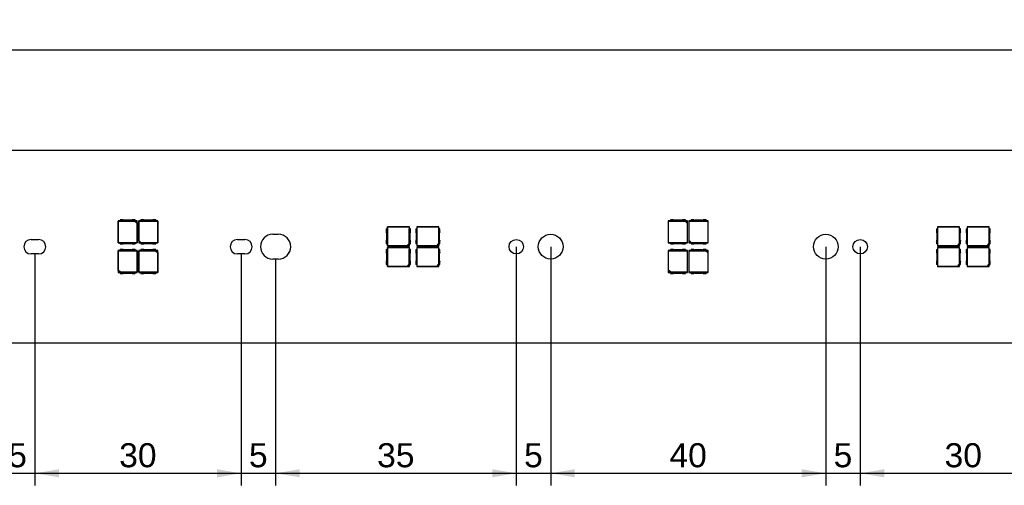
# Model space of a CAD drawing. Header units: millimetres. Extents: x 35 to 1170, y 11 to 451.
# Tile 6 of 19: x 318 to 461, y 294 to 362. Entities that reach past the tile are written whole.
import ezdxf
from ezdxf.enums import TextEntityAlignment as Align

# ---------------------------------------------------------------- set-up
doc = ezdxf.new("R2010")
doc.units = ezdxf.units.MM
doc.layers.add('Default', color=7, linetype='Continuous')
doc.layers.add('LINLED_1120X28MM', color=7, linetype='Continuous')
doc.styles.add('SEACAD_Arial', font='arial.ttf')
doc.dimstyles.new('ISO', dxfattribs={"dimtxt": 3.5, "dimasz": 3.5, "dimexe": 1.75, "dimexo": 0, "dimgap": 0.875, "dimtad": 1, "dimtxsty": 'SEACAD_Arial', "dimblk1": '_SE_FILLED', "dimblk2": '_SE_FILLED', "dimsah": 1, "dimcen": 1.75, "dimadec": 0, "dimazin": 0, "dimtfac": 0.5, "dimtdec": 3, "dimtmove": 0, "dimatfit": 3, "dimfxl": 1, "dimarcsym": 0})

# ---------------------------------------------------------------- blocks, each defined once
blk = doc.blocks.new('SE')
at = {"layer": 'LINLED_1120X28MM', "color": 7, "linetype": 'Continuous'}
for p, q in [((1151.35, 342.55), (38.35, 342.55)), ((332.26, 332.3), (331.95, 332.3)), ((331.95, 332.3), (331.98, 332.27)), ((331.95, 332.3), (331.95, 329.1)), ((331.98, 332.27), (334.4, 332.27)), ((331.98, 329.13), (331.98, 332.27)), ((332.68, 332.45), (332.26, 332.45)), ((332.26, 332.45), (332.26, 332.29)), ((334.44, 332.29), (332.26, 332.29)), ((333.89, 332.4), (332.81, 332.4)), ((334.44, 332.45), (334.02, 332.45)), ((334.4, 332.27), (334.44, 332.28)), ((334.4, 332.27), (334.71, 331.95)), ((334.44, 332.29), (334.44, 332.45)), ((334.75, 332.3), (334.44, 332.3)), ((334.73, 332.28), (334.44, 332.28)), ((334.44, 332.28), (334.73, 332)), ((334.73, 332.28), (334.75, 332.3)), ((334.73, 332), (334.73, 332.28)), ((334.75, 329.1), (334.75, 332.3)), ((334.98, 332.27), (334.95, 332.3)), ((334.95, 332.3), (334.95, 329.1)), ((335.26, 332.3), (334.95, 332.3)), ((334.98, 329.45), (334.98, 332.27)), ((334.98, 332.27), (337.71, 332.27)), ((335.26, 332.29), (335.26, 332.45)), ((335.68, 332.45), (335.26, 332.45)), ((337.44, 332.29), (335.26, 332.29)), ((336.89, 332.4), (335.81, 332.4)), ((337.44, 332.45), (337.02, 332.45)), ((337.44, 332.45), (337.44, 332.29)), ((337.75, 332.3), (337.44, 332.3)), ((337.71, 332.27), (337.75, 332.3)), ((337.71, 332.27), (337.71, 329.13)), ((337.75, 329.1), (337.75, 332.3)), ((412.26, 332.3), (411.95, 332.3)), ((411.95, 332.3), (411.98, 332.27)), ((411.95, 332.3), (411.95, 329.1)), ((411.98, 332.27), (414.4, 332.27)), ((411.98, 329.13), (411.98, 332.27)), ((412.68, 332.45), (412.26, 332.45)), ((412.26, 332.45), (412.26, 332.29)), ((414.44, 332.29), (412.26, 332.29)), ((413.89, 332.4), (412.81, 332.4)), ((414.44, 332.45), (414.02, 332.45)), ((414.4, 332.27), (414.44, 332.28)), ((414.4, 332.27), (414.71, 331.95)), ((414.44, 332.29), (414.44, 332.45)), ((414.75, 332.3), (414.44, 332.3)), ((414.73, 332.28), (414.44, 332.28)), ((414.44, 332.28), (414.73, 332)), ((414.73, 332.28), (414.75, 332.3)), ((414.73, 332), (414.73, 332.28)), ((414.75, 329.1), (414.75, 332.3)), ((414.98, 332.27), (414.95, 332.3)), ((414.95, 332.3), (414.95, 329.1)), ((415.26, 332.3), (414.95, 332.3)), ((414.98, 329.45), (414.98, 332.27)), ((414.98, 332.27), (417.71, 332.27)), ((415.26, 332.29), (415.26, 332.45)), ((415.68, 332.45), (415.26, 332.45)), ((417.44, 332.29), (415.26, 332.29)), ((416.89, 332.4), (415.81, 332.4)), ((417.44, 332.45), (417.02, 332.45)), ((417.44, 332.45), (417.44, 332.29)), ((417.75, 332.3), (417.44, 332.3)), ((417.71, 332.27), (417.75, 332.3)), ((417.71, 332.27), (417.71, 329.13)), ((417.75, 329.1), (417.75, 332.3)), ((334.73, 332), (334.71, 331.95)), ((334.71, 331.95), (334.71, 329.13)), ((370.95, 331.14), (371.11, 331.14)), ((370.95, 331.14), (370.95, 330.72)), ((371.13, 331.42), (371.1, 331.45)), ((371.1, 331.45), (371.1, 331.14)), ((374.3, 331.45), (371.1, 331.45)), ((371.11, 331.14), (371.11, 328.96)), ((371.13, 328.68), (371.13, 331.42)), ((371.13, 331.42), (374.26, 331.42)), ((374.3, 331.45), (374.26, 331.42)), ((374.26, 331.42), (374.26, 329)), ((374.29, 328.96), (374.29, 331.14)), ((374.45, 331.14), (374.29, 331.14)), ((374.3, 331.14), (374.3, 331.45)), ((374.45, 330.72), (374.45, 331.14)), ((375.25, 331.14), (375.41, 331.14)), ((375.25, 331.14), (375.25, 330.72)), ((375.43, 331.42), (375.4, 331.45)), ((375.4, 331.45), (375.4, 331.14)), ((378.6, 331.45), (375.4, 331.45)), ((375.41, 331.14), (375.41, 328.96)), ((375.43, 328.68), (375.43, 331.42)), ((375.43, 331.42), (378.56, 331.42)), ((378.6, 331.45), (378.56, 331.42)), ((378.56, 331.42), (378.56, 329)), ((378.59, 328.96), (378.59, 331.14)), ((378.75, 331.14), (378.59, 331.14)), ((378.6, 331.14), (378.6, 331.45)), ((378.75, 330.72), (378.75, 331.14)), ((414.73, 332), (414.71, 331.95)), ((414.71, 331.95), (414.71, 329.13)), ((450.95, 331.14), (451.11, 331.14)), ((450.95, 331.14), (450.95, 330.72)), ((451.13, 331.42), (451.1, 331.45)), ((451.1, 331.45), (451.1, 331.14)), ((454.3, 331.45), (451.1, 331.45)), ((451.11, 331.14), (451.11, 328.96)), ((451.13, 328.68), (451.13, 331.42)), ((451.13, 331.42), (454.26, 331.42)), ((454.3, 331.45), (454.26, 331.42)), ((454.26, 331.42), (454.26, 329)), ((454.29, 328.96), (454.29, 331.14)), ((454.45, 331.14), (454.29, 331.14)), ((454.3, 331.14), (454.3, 331.45)), ((454.45, 330.72), (454.45, 331.14)), ((455.25, 331.14), (455.41, 331.14)), ((455.25, 331.14), (455.25, 330.72)), ((455.43, 331.42), (455.4, 331.45)), ((455.4, 331.45), (455.4, 331.14)), ((458.6, 331.45), (455.4, 331.45)), ((455.41, 331.14), (455.41, 328.96)), ((455.43, 328.68), (455.43, 331.42)), ((455.43, 331.42), (458.56, 331.42)), ((458.6, 331.45), (458.56, 331.42)), ((458.56, 331.42), (458.56, 329)), ((458.59, 328.96), (458.59, 331.14)), ((458.75, 331.14), (458.59, 331.14)), ((458.6, 331.14), (458.6, 331.45)), ((458.75, 330.72), (458.75, 331.14)), ((319.3, 329.6), (320.4, 329.6)), ((334.97, 329.4), (334.98, 329.45)), ((334.97, 329.4), (334.97, 329.12)), ((335.25, 329.12), (334.97, 329.4)), ((335.3, 329.13), (334.98, 329.45)), ((349.3, 329.6), (350.4, 329.6)), ((354.45, 330.35), (355.25, 330.35)), ((370.95, 329.38), (370.95, 328.96)), ((371, 330.59), (371, 329.51)), ((374.4, 329.51), (374.4, 330.59)), ((374.45, 328.96), (374.45, 329.38)), ((375.25, 329.38), (375.25, 328.96)), ((375.3, 330.59), (375.3, 329.51)), ((378.7, 329.51), (378.7, 330.59)), ((378.75, 328.96), (378.75, 329.38)), ((414.97, 329.4), (414.98, 329.45)), ((414.97, 329.4), (414.97, 329.12)), ((415.25, 329.12), (414.97, 329.4)), ((415.3, 329.13), (414.98, 329.45)), ((450.95, 329.38), (450.95, 328.96)), ((451, 330.59), (451, 329.51)), ((454.4, 329.51), (454.4, 330.59)), ((454.45, 328.96), (454.45, 329.38)), ((455.25, 329.38), (455.25, 328.96)), ((455.3, 330.59), (455.3, 329.51)), ((458.7, 329.51), (458.7, 330.59)), ((458.75, 328.96), (458.75, 329.38)), ((331.98, 329.13), (331.95, 329.1)), ((331.95, 329.1), (332.26, 329.1)), ((331.98, 327.97), (331.95, 328)), ((331.95, 328), (331.95, 324.8)), ((332.26, 328), (331.95, 328)), ((334.71, 329.13), (331.98, 329.13)), ((331.98, 325.15), (331.98, 327.97)), ((331.98, 327.97), (334.71, 327.97)), ((332.26, 329.11), (334.44, 329.11)), ((332.26, 328.95), (332.26, 329.11)), ((332.26, 328.95), (332.68, 328.95)), ((332.26, 327.99), (332.26, 328.15)), ((332.68, 328.15), (332.26, 328.15)), ((334.44, 327.99), (332.26, 327.99)), ((332.81, 329), (333.89, 329)), ((333.89, 328.1), (332.81, 328.1)), ((334.02, 328.95), (334.44, 328.95)), ((334.44, 328.15), (334.02, 328.15)), ((334.44, 329.11), (334.44, 328.95)), ((334.44, 329.1), (334.75, 329.1)), ((334.44, 328.15), (334.44, 327.99)), ((334.75, 328), (334.44, 328)), ((334.71, 329.13), (334.75, 329.1)), ((334.71, 327.97), (334.75, 328)), ((334.71, 327.97), (334.71, 324.83)), ((334.75, 324.8), (334.75, 328)), ((334.97, 329.12), (334.95, 329.1)), ((334.95, 329.1), (335.26, 329.1)), ((335.26, 328), (334.95, 328)), ((334.95, 328), (334.98, 327.97)), ((334.95, 328), (334.95, 324.8)), ((334.97, 329.12), (335.25, 329.12)), ((334.98, 327.97), (337.4, 327.97)), ((334.98, 324.83), (334.98, 327.97)), ((335.3, 329.13), (335.25, 329.12)), ((335.26, 329.11), (337.44, 329.11)), ((335.26, 329.11), (335.26, 328.95)), ((335.26, 328.95), (335.68, 328.95)), ((335.68, 328.15), (335.26, 328.15)), ((335.26, 328.15), (335.26, 327.99)), ((337.44, 327.99), (335.26, 327.99)), ((337.71, 329.13), (335.3, 329.13)), ((335.81, 329), (336.89, 329)), ((336.89, 328.1), (335.81, 328.1)), ((337.02, 328.95), (337.44, 328.95)), ((337.44, 328.15), (337.02, 328.15)), ((337.4, 327.97), (337.44, 327.98)), ((337.4, 327.97), (337.71, 327.65)), ((337.44, 328.95), (337.44, 329.11)), ((337.44, 329.1), (337.75, 329.1)), ((337.44, 327.99), (337.44, 328.15)), ((337.75, 328), (337.44, 328)), ((337.73, 327.98), (337.44, 327.98)), ((337.44, 327.98), (337.73, 327.7)), ((337.75, 329.1), (337.71, 329.13)), ((337.73, 327.98), (337.75, 328)), ((337.73, 327.7), (337.73, 327.98)), ((337.75, 324.8), (337.75, 328)), ((371.11, 328.96), (370.95, 328.96)), ((370.95, 328.14), (371.11, 328.14)), ((370.95, 328.14), (370.95, 327.72)), ((371.1, 328.96), (371.1, 328.65)), ((371.13, 328.68), (371.1, 328.65)), ((371.1, 328.65), (374.3, 328.65)), ((371.13, 328.42), (371.1, 328.45)), ((371.1, 328.45), (371.1, 328.14)), ((374.3, 328.45), (371.1, 328.45)), ((371.11, 328.14), (371.11, 325.96)), ((373.95, 328.68), (371.13, 328.68)), ((371.13, 325.68), (371.13, 328.42)), ((371.13, 328.42), (374.26, 328.42)), ((374.26, 329), (373.95, 328.68)), ((373.99, 328.67), (373.95, 328.68)), ((374.28, 328.95), (373.99, 328.67)), ((373.99, 328.67), (374.28, 328.67)), ((374.26, 329), (374.28, 328.95)), ((374.3, 328.45), (374.26, 328.42)), ((374.26, 328.42), (374.26, 326)), ((374.28, 328.67), (374.28, 328.95)), ((374.28, 328.67), (374.3, 328.65)), ((374.29, 328.96), (374.45, 328.96)), ((374.29, 325.96), (374.29, 328.14)), ((374.45, 328.14), (374.29, 328.14)), ((374.3, 328.65), (374.3, 328.96)), ((374.3, 328.14), (374.3, 328.45)), ((374.45, 327.72), (374.45, 328.14)), ((375.41, 328.96), (375.25, 328.96)), ((375.25, 328.14), (375.41, 328.14)), ((375.25, 328.14), (375.25, 327.72)), ((375.4, 328.96), (375.4, 328.65)), ((375.43, 328.68), (375.4, 328.65)), ((375.4, 328.65), (378.6, 328.65)), ((375.43, 328.42), (375.4, 328.45)), ((375.4, 328.45), (375.4, 328.14)), ((378.6, 328.45), (375.4, 328.45)), ((375.41, 328.14), (375.41, 325.96)), ((378.25, 328.68), (375.43, 328.68)), ((375.43, 325.68), (375.43, 328.42)), ((375.43, 328.42), (378.56, 328.42)), ((378.56, 329), (378.25, 328.68)), ((378.29, 328.67), (378.25, 328.68)), ((378.58, 328.95), (378.29, 328.67)), ((378.29, 328.67), (378.58, 328.67)), ((378.56, 329), (378.58, 328.95)), ((378.6, 328.45), (378.56, 328.42)), ((378.56, 328.42), (378.56, 326)), ((378.58, 328.67), (378.58, 328.95)), ((378.58, 328.67), (378.6, 328.65)), ((378.59, 328.96), (378.75, 328.96)), ((378.59, 325.96), (378.59, 328.14)), ((378.75, 328.14), (378.59, 328.14)), ((378.6, 328.65), (378.6, 328.96)), ((378.6, 328.14), (378.6, 328.45)), ((378.75, 327.72), (378.75, 328.14)), ((411.98, 329.13), (411.95, 329.1)), ((411.95, 329.1), (412.26, 329.1)), ((411.98, 327.97), (411.95, 328)), ((411.95, 328), (411.95, 324.8)), ((412.26, 328), (411.95, 328)), ((414.71, 329.13), (411.98, 329.13)), ((411.98, 325.15), (411.98, 327.97)), ((411.98, 327.97), (414.71, 327.97)), ((412.26, 329.11), (414.44, 329.11)), ((412.26, 328.95), (412.26, 329.11)), ((412.26, 328.95), (412.68, 328.95)), ((412.26, 327.99), (412.26, 328.15)), ((412.68, 328.15), (412.26, 328.15)), ((414.44, 327.99), (412.26, 327.99)), ((412.81, 329), (413.89, 329)), ((413.89, 328.1), (412.81, 328.1)), ((414.02, 328.95), (414.44, 328.95)), ((414.44, 328.15), (414.02, 328.15)), ((414.44, 329.11), (414.44, 328.95)), ((414.44, 329.1), (414.75, 329.1)), ((414.44, 328.15), (414.44, 327.99)), ((414.75, 328), (414.44, 328)), ((414.71, 329.13), (414.75, 329.1)), ((414.71, 327.97), (414.75, 328)), ((414.71, 327.97), (414.71, 324.83)), ((414.75, 324.8), (414.75, 328)), ((414.97, 329.12), (414.95, 329.1)), ((414.95, 329.1), (415.26, 329.1)), ((415.26, 328), (414.95, 328)), ((414.95, 328), (414.98, 327.97)), ((414.95, 328), (414.95, 324.8)), ((414.97, 329.12), (415.25, 329.12)), ((414.98, 327.97), (417.4, 327.97)), ((414.98, 324.83), (414.98, 327.97)), ((415.3, 329.13), (415.25, 329.12)), ((415.26, 329.11), (417.44, 329.11)), ((415.26, 329.11), (415.26, 328.95)), ((415.26, 328.95), (415.68, 328.95)), ((415.68, 328.15), (415.26, 328.15)), ((415.26, 328.15), (415.26, 327.99)), ((417.44, 327.99), (415.26, 327.99)), ((417.71, 329.13), (415.3, 329.13)), ((415.81, 329), (416.89, 329)), ((416.89, 328.1), (415.81, 328.1)), ((417.02, 328.95), (417.44, 328.95)), ((417.44, 328.15), (417.02, 328.15)), ((417.4, 327.97), (417.44, 327.98)), ((417.4, 327.97), (417.71, 327.65)), ((417.44, 328.95), (417.44, 329.11)), ((417.44, 329.1), (417.75, 329.1)), ((417.44, 327.99), (417.44, 328.15)), ((417.75, 328), (417.44, 328)), ((417.73, 327.98), (417.44, 327.98)), ((417.44, 327.98), (417.73, 327.7)), ((417.75, 329.1), (417.71, 329.13)), ((417.73, 327.98), (417.75, 328)), ((417.73, 327.7), (417.73, 327.98)), ((417.75, 324.8), (417.75, 328)), ((451.11, 328.96), (450.95, 328.96)), ((450.95, 328.14), (451.11, 328.14)), ((450.95, 328.14), (450.95, 327.72)), ((451.1, 328.96), (451.1, 328.65)), ((451.13, 328.68), (451.1, 328.65)), ((451.1, 328.65), (454.3, 328.65)), ((451.13, 328.42), (451.1, 328.45)), ((451.1, 328.45), (451.1, 328.14)), ((454.3, 328.45), (451.1, 328.45)), ((451.11, 328.14), (451.11, 325.96)), ((453.95, 328.68), (451.13, 328.68)), ((451.13, 325.68), (451.13, 328.42)), ((451.13, 328.42), (454.26, 328.42)), ((454.26, 329), (453.95, 328.68)), ((453.99, 328.67), (453.95, 328.68)), ((454.28, 328.95), (453.99, 328.67)), ((453.99, 328.67), (454.28, 328.67)), ((454.26, 329), (454.28, 328.95)), ((454.3, 328.45), (454.26, 328.42)), ((454.26, 328.42), (454.26, 326)), ((454.28, 328.67), (454.28, 328.95)), ((454.28, 328.67), (454.3, 328.65)), ((454.29, 328.96), (454.45, 328.96)), ((454.29, 325.96), (454.29, 328.14)), ((454.45, 328.14), (454.29, 328.14)), ((454.3, 328.65), (454.3, 328.96)), ((454.3, 328.14), (454.3, 328.45)), ((454.45, 327.72), (454.45, 328.14)), ((455.41, 328.96), (455.25, 328.96)), ((455.25, 328.14), (455.41, 328.14)), ((455.25, 328.14), (455.25, 327.72)), ((455.4, 328.96), (455.4, 328.65)), ((455.43, 328.68), (455.4, 328.65)), ((455.4, 328.65), (458.6, 328.65)), ((455.43, 328.42), (455.4, 328.45)), ((455.4, 328.45), (455.4, 328.14)), ((458.6, 328.45), (455.4, 328.45)), ((455.41, 328.14), (455.41, 325.96)), ((458.25, 328.68), (455.43, 328.68)), ((455.43, 325.68), (455.43, 328.42)), ((455.43, 328.42), (458.56, 328.42)), ((458.56, 329), (458.25, 328.68)), ((458.29, 328.67), (458.25, 328.68)), ((458.58, 328.95), (458.29, 328.67)), ((458.29, 328.67), (458.58, 328.67)), ((458.56, 329), (458.58, 328.95)), ((458.6, 328.45), (458.56, 328.42)), ((458.56, 328.42), (458.56, 326)), ((458.58, 328.67), (458.58, 328.95)), ((458.58, 328.67), (458.6, 328.65)), ((458.59, 328.96), (458.75, 328.96)), ((458.59, 325.96), (458.59, 328.14)), ((458.75, 328.14), (458.59, 328.14)), ((458.6, 328.65), (458.6, 328.96)), ((458.6, 328.14), (458.6, 328.45)), ((458.75, 327.72), (458.75, 328.14)), ((320.4, 327.5), (319.3, 327.5)), ((337.73, 327.7), (337.71, 327.65)), ((337.71, 327.65), (337.71, 324.83)), ((350.4, 327.5), (349.3, 327.5)), ((355.25, 326.75), (354.45, 326.75)), ((371, 327.59), (371, 326.51)), ((374.4, 326.51), (374.4, 327.59)), ((375.3, 327.59), (375.3, 326.51)), ((378.7, 326.51), (378.7, 327.59)), ((417.73, 327.7), (417.71, 327.65)), ((417.71, 327.65), (417.71, 324.83)), ((451, 327.59), (451, 326.51)), ((454.4, 326.51), (454.4, 327.59)), ((455.3, 327.59), (455.3, 326.51)), ((458.7, 326.51), (458.7, 327.59)), ((331.97, 325.1), (331.98, 325.15)), ((331.97, 325.1), (331.97, 324.82)), ((332.25, 324.82), (331.97, 325.1)), ((332.3, 324.83), (331.98, 325.15)), ((370.95, 326.38), (370.95, 325.96)), ((371.11, 325.96), (370.95, 325.96)), ((371.1, 325.96), (371.1, 325.65)), ((371.13, 325.68), (371.1, 325.65)), ((371.1, 325.65), (374.3, 325.65)), ((373.95, 325.68), (371.13, 325.68)), ((374.26, 326), (373.95, 325.68)), ((373.99, 325.67), (373.95, 325.68)), ((374.28, 325.95), (373.99, 325.67)), ((373.99, 325.67), (374.28, 325.67)), ((374.26, 326), (374.28, 325.95)), ((374.28, 325.67), (374.28, 325.95)), ((374.28, 325.67), (374.3, 325.65)), ((374.29, 325.96), (374.45, 325.96)), ((374.3, 325.65), (374.3, 325.96)), ((374.45, 325.96), (374.45, 326.38)), ((375.25, 326.38), (375.25, 325.96)), ((375.41, 325.96), (375.25, 325.96)), ((375.4, 325.96), (375.4, 325.65)), ((375.43, 325.68), (375.4, 325.65)), ((375.4, 325.65), (378.6, 325.65)), ((378.25, 325.68), (375.43, 325.68)), ((378.56, 326), (378.25, 325.68)), ((378.29, 325.67), (378.25, 325.68)), ((378.58, 325.95), (378.29, 325.67)), ((378.29, 325.67), (378.58, 325.67)), ((378.56, 326), (378.58, 325.95)), ((378.58, 325.67), (378.58, 325.95)), ((378.58, 325.67), (378.6, 325.65)), ((378.59, 325.96), (378.75, 325.96)), ((378.6, 325.65), (378.6, 325.96)), ((378.75, 325.96), (378.75, 326.38)), ((411.97, 325.1), (411.98, 325.15)), ((411.97, 325.1), (411.97, 324.82)), ((412.25, 324.82), (411.97, 325.1)), ((412.3, 324.83), (411.98, 325.15)), ((450.95, 326.38), (450.95, 325.96)), ((451.11, 325.96), (450.95, 325.96)), ((451.1, 325.96), (451.1, 325.65)), ((451.13, 325.68), (451.1, 325.65)), ((451.1, 325.65), (454.3, 325.65)), ((453.95, 325.68), (451.13, 325.68)), ((454.26, 326), (453.95, 325.68)), ((453.99, 325.67), (453.95, 325.68)), ((454.28, 325.95), (453.99, 325.67)), ((453.99, 325.67), (454.28, 325.67)), ((454.26, 326), (454.28, 325.95)), ((454.28, 325.67), (454.28, 325.95)), ((454.28, 325.67), (454.3, 325.65)), ((454.29, 325.96), (454.45, 325.96)), ((454.3, 325.65), (454.3, 325.96)), ((454.45, 325.96), (454.45, 326.38)), ((455.25, 326.38), (455.25, 325.96)), ((455.41, 325.96), (455.25, 325.96)), ((455.4, 325.96), (455.4, 325.65)), ((455.43, 325.68), (455.4, 325.65)), ((455.4, 325.65), (458.6, 325.65)), ((458.25, 325.68), (455.43, 325.68)), ((458.56, 326), (458.25, 325.68)), ((458.29, 325.67), (458.25, 325.68)), ((458.58, 325.95), (458.29, 325.67)), ((458.29, 325.67), (458.58, 325.67)), ((458.56, 326), (458.58, 325.95)), ((458.58, 325.67), (458.58, 325.95)), ((458.58, 325.67), (458.6, 325.65)), ((458.59, 325.96), (458.75, 325.96)), ((458.6, 325.65), (458.6, 325.96)), ((458.75, 325.96), (458.75, 326.38)), ((331.97, 324.82), (331.95, 324.8)), ((331.95, 324.8), (332.26, 324.8)), ((331.97, 324.82), (332.25, 324.82)), ((332.3, 324.83), (332.25, 324.82)), ((332.26, 324.81), (334.44, 324.81)), ((332.26, 324.81), (332.26, 324.65)), ((332.26, 324.65), (332.68, 324.65)), ((334.71, 324.83), (332.3, 324.83)), ((332.81, 324.7), (333.89, 324.7)), ((334.02, 324.65), (334.44, 324.65)), ((334.44, 324.65), (334.44, 324.81)), ((334.44, 324.8), (334.75, 324.8)), ((334.75, 324.8), (334.71, 324.83)), ((334.98, 324.83), (334.95, 324.8)), ((334.95, 324.8), (335.26, 324.8)), ((337.71, 324.83), (334.98, 324.83)), ((335.26, 324.81), (337.44, 324.81)), ((335.26, 324.65), (335.26, 324.81)), ((335.26, 324.65), (335.68, 324.65)), ((335.81, 324.7), (336.89, 324.7)), ((337.02, 324.65), (337.44, 324.65)), ((337.44, 324.81), (337.44, 324.65)), ((337.44, 324.8), (337.75, 324.8)), ((337.71, 324.83), (337.75, 324.8)), ((411.97, 324.82), (411.95, 324.8)), ((411.95, 324.8), (412.26, 324.8)), ((411.97, 324.82), (412.25, 324.82)), ((412.3, 324.83), (412.25, 324.82)), ((412.26, 324.81), (414.44, 324.81)), ((412.26, 324.81), (412.26, 324.65)), ((412.26, 324.65), (412.68, 324.65)), ((414.71, 324.83), (412.3, 324.83)), ((412.81, 324.7), (413.89, 324.7)), ((414.02, 324.65), (414.44, 324.65)), ((414.44, 324.65), (414.44, 324.81)), ((414.44, 324.8), (414.75, 324.8)), ((414.75, 324.8), (414.71, 324.83)), ((414.98, 324.83), (414.95, 324.8)), ((414.95, 324.8), (415.26, 324.8)), ((417.71, 324.83), (414.98, 324.83)), ((415.26, 324.81), (417.44, 324.81)), ((415.26, 324.65), (415.26, 324.81)), ((415.26, 324.65), (415.68, 324.65)), ((415.81, 324.7), (416.89, 324.7)), ((417.02, 324.65), (417.44, 324.65)), ((417.44, 324.81), (417.44, 324.65)), ((417.44, 324.8), (417.75, 324.8)), ((417.71, 324.83), (417.75, 324.8)), ((38.35, 314.55), (1151.35, 314.55))]:
    blk.add_line(p, q, dxfattribs=at)
for centre, radius in [((389.85, 328.55), 1.05), ((394.85, 328.55), 1.8), ((434.85, 328.55), 1.8), ((439.85, 328.55), 1.05)]:
    blk.add_circle(centre, radius, dxfattribs=at)
for centre, radius, start, end in [((332.81, 332.6), 0.2, 228.5904, 270), ((333.89, 332.6), 0.2, 270, 311.4096), ((335.81, 332.6), 0.2, 228.5904, 270), ((336.89, 332.6), 0.2, 270, 311.4096), ((412.81, 332.6), 0.2, 228.5904, 270), ((413.89, 332.6), 0.2, 270, 311.4096), ((415.81, 332.6), 0.2, 228.5904, 270), ((416.89, 332.6), 0.2, 270, 311.4096), ((370.8, 330.59), 0.2, 0, 41.4096), ((374.6, 330.59), 0.2, 138.5904, 180), ((375.1, 330.59), 0.2, 0, 41.4096), ((378.9, 330.59), 0.2, 138.5904, 180), ((450.8, 330.59), 0.2, 0, 41.4096), ((454.6, 330.59), 0.2, 138.5904, 180), ((455.1, 330.59), 0.2, 0, 41.4096), ((458.9, 330.59), 0.2, 138.5904, 180), ((319.3, 328.55), 1.05, 90, 270), ((320.4, 328.55), 1.05, 270, 90), ((349.3, 328.55), 1.05, 90, 270), ((350.4, 328.55), 1.05, 270, 90), ((354.45, 328.55), 1.8, 90, 270), ((355.25, 328.55), 1.8, 270, 90), ((370.8, 329.51), 0.2, 318.5904, 360), ((374.6, 329.51), 0.2, 180, 221.4096), ((375.1, 329.51), 0.2, 318.5904, 360), ((378.9, 329.51), 0.2, 180, 221.4096), ((450.8, 329.51), 0.2, 318.5904, 360), ((454.6, 329.51), 0.2, 180, 221.4096), ((455.1, 329.51), 0.2, 318.5904, 360), ((458.9, 329.51), 0.2, 180, 221.4096), ((332.81, 328.8), 0.2, 90, 131.4096), ((332.81, 328.3), 0.2, 228.5904, 270), ((333.89, 328.8), 0.2, 48.5904, 90), ((333.89, 328.3), 0.2, 270, 311.4096), ((335.81, 328.8), 0.2, 90, 131.4096), ((335.81, 328.3), 0.2, 228.5904, 270), ((336.89, 328.8), 0.2, 48.5904, 90), ((336.89, 328.3), 0.2, 270, 311.4096), ((412.81, 328.8), 0.2, 90, 131.4096), ((412.81, 328.3), 0.2, 228.5904, 270), ((413.89, 328.8), 0.2, 48.5904, 90), ((413.89, 328.3), 0.2, 270, 311.4096), ((415.81, 328.8), 0.2, 90, 131.4096), ((415.81, 328.3), 0.2, 228.5904, 270), ((416.89, 328.8), 0.2, 48.5904, 90), ((416.89, 328.3), 0.2, 270, 311.4096), ((370.8, 327.59), 0.2, 0, 41.4096), ((370.8, 326.51), 0.2, 318.5904, 360), ((374.6, 327.59), 0.2, 138.5904, 180), ((374.6, 326.51), 0.2, 180, 221.4096), ((375.1, 327.59), 0.2, 0, 41.4096), ((375.1, 326.51), 0.2, 318.5904, 360), ((378.9, 327.59), 0.2, 138.5904, 180), ((378.9, 326.51), 0.2, 180, 221.4096), ((450.8, 327.59), 0.2, 0, 41.4096), ((450.8, 326.51), 0.2, 318.5904, 360), ((454.6, 327.59), 0.2, 138.5904, 180), ((454.6, 326.51), 0.2, 180, 221.4096), ((455.1, 327.59), 0.2, 0, 41.4096), ((455.1, 326.51), 0.2, 318.5904, 360), ((458.9, 327.59), 0.2, 138.5904, 180), ((458.9, 326.51), 0.2, 180, 221.4096), ((332.81, 324.5), 0.2, 90, 131.4096), ((333.89, 324.5), 0.2, 48.5904, 90), ((335.81, 324.5), 0.2, 90, 131.4096), ((336.89, 324.5), 0.2, 48.5904, 90), ((412.81, 324.5), 0.2, 90, 131.4096), ((413.89, 324.5), 0.2, 48.5904, 90), ((415.81, 324.5), 0.2, 90, 131.4096), ((416.89, 324.5), 0.2, 48.5904, 90)]:
    blk.add_arc(centre, radius, start, end, dxfattribs=at)
blk = doc.blocks.new('DMBLK123')
at = {"layer": 'Default', "linetype": 'Continuous'}
for points in [[(311.35, 295), (314.85, 295.58), (311.35, 296.17)], [(323.35, 295), (323.35, 296.17), (319.85, 295.58)]]:
    blk.add_hatch(color=7, dxfattribs=at).paths.add_polyline_path(points)
at = {"layer": 'Default', "color": 7, "linetype": 'Continuous'}
for p, q in [((314.85, 326.75), (314.85, 293.83)), ((319.85, 327.5), (319.85, 293.83)), ((307.85, 295.58), (326.85, 295.58))]:
    blk.add_line(p, q, dxfattribs=at)
at = {"layer": 'Default', "color": 7, "linetype": 'Continuous', "style": 'SEACAD_Arial'}
blk.add_text('5', height=3.5, dxfattribs=at).set_placement((315.98, 299.96), align=Align.TOP_LEFT)
blk = doc.blocks.new('_SE_FILLED')
at = {"color": 0}
blk.add_line((0, 0), (-1, 0), dxfattribs=at)
blk.add_solid([(0, 0), (-1, -0.1665), (-1, 0.1665), (0, 0)], dxfattribs=at)
blk = doc.blocks.new('DMBLK124')
at = {"layer": 'Default', "linetype": 'Continuous'}
for points in [[(323.35, 295), (323.35, 296.17), (319.85, 295.58)], [(346.35, 295), (349.85, 295.58), (346.35, 296.17)]]:
    blk.add_hatch(color=7, dxfattribs=at).paths.add_polyline_path(points)
at = {"layer": 'Default', "color": 7, "linetype": 'Continuous'}
for p, q in [((319.85, 327.5), (319.85, 293.83)), ((349.85, 327.5), (349.85, 293.83)), ((319.85, 295.58), (349.85, 295.58))]:
    blk.add_line(p, q, dxfattribs=at)
at = {"layer": 'Default', "color": 7, "linetype": 'Continuous', "style": 'SEACAD_Arial'}
blk.add_text('30', height=3.5, dxfattribs=at).set_placement((332.11, 299.96), align=Align.TOP_LEFT)
blk = doc.blocks.new('DMBLK125')
at = {"layer": 'Default', "linetype": 'Continuous'}
for points in [[(346.35, 295), (349.85, 295.58), (346.35, 296.17)], [(358.35, 295), (358.35, 296.17), (354.85, 295.58)]]:
    blk.add_hatch(color=7, dxfattribs=at).paths.add_polyline_path(points)
at = {"layer": 'Default', "color": 7, "linetype": 'Continuous'}
for p, q in [((349.85, 327.5), (349.85, 293.83)), ((354.85, 326.75), (354.85, 293.83)), ((342.85, 295.58), (361.85, 295.58))]:
    blk.add_line(p, q, dxfattribs=at)
at = {"layer": 'Default', "color": 7, "linetype": 'Continuous', "style": 'SEACAD_Arial'}
blk.add_text('5', height=3.5, dxfattribs=at).set_placement((350.98, 299.96), align=Align.TOP_LEFT)
blk = doc.blocks.new('DMBLK126')
at = {"layer": 'Default', "linetype": 'Continuous'}
for points in [[(358.35, 295), (358.35, 296.17), (354.85, 295.58)], [(386.35, 295), (389.85, 295.58), (386.35, 296.17)]]:
    blk.add_hatch(color=7, dxfattribs=at).paths.add_polyline_path(points)
at = {"layer": 'Default', "color": 7, "linetype": 'Continuous'}
for p, q in [((389.85, 328.55), (389.85, 293.83)), ((354.85, 326.75), (354.85, 293.83)), ((354.85, 295.58), (389.85, 295.58))]:
    blk.add_line(p, q, dxfattribs=at)
at = {"layer": 'Default', "color": 7, "linetype": 'Continuous', "style": 'SEACAD_Arial'}
blk.add_text('35', height=3.5, dxfattribs=at).set_placement((369.61, 299.96), align=Align.TOP_LEFT)
blk = doc.blocks.new('DMBLK127')
at = {"layer": 'Default', "linetype": 'Continuous'}
for points in [[(386.35, 295), (389.85, 295.58), (386.35, 296.17)], [(398.35, 295), (398.35, 296.17), (394.85, 295.58)]]:
    blk.add_hatch(color=7, dxfattribs=at).paths.add_polyline_path(points)
at = {"layer": 'Default', "color": 7, "linetype": 'Continuous'}
for p, q in [((389.85, 328.55), (389.85, 293.83)), ((394.85, 328.55), (394.85, 293.83)), ((382.85, 295.58), (401.85, 295.58))]:
    blk.add_line(p, q, dxfattribs=at)
at = {"layer": 'Default', "color": 7, "linetype": 'Continuous', "style": 'SEACAD_Arial'}
blk.add_text('5', height=3.5, dxfattribs=at).set_placement((390.98, 299.96), align=Align.TOP_LEFT)
blk = doc.blocks.new('DMBLK128')
at = {"layer": 'Default', "linetype": 'Continuous'}
for points in [[(398.35, 295), (398.35, 296.17), (394.85, 295.58)], [(431.35, 295), (434.85, 295.58), (431.35, 296.17)]]:
    blk.add_hatch(color=7, dxfattribs=at).paths.add_polyline_path(points)
at = {"layer": 'Default', "color": 7, "linetype": 'Continuous'}
for p, q in [((394.85, 328.55), (394.85, 293.83)), ((434.85, 328.55), (434.85, 293.83)), ((394.85, 295.58), (434.85, 295.58))]:
    blk.add_line(p, q, dxfattribs=at)
at = {"layer": 'Default', "color": 7, "linetype": 'Continuous', "style": 'SEACAD_Arial'}
blk.add_text('40', height=3.5, dxfattribs=at).set_placement((412.11, 299.96), align=Align.TOP_LEFT)
blk = doc.blocks.new('DMBLK129')
at = {"layer": 'Default', "linetype": 'Continuous'}
for points in [[(431.35, 295), (434.85, 295.58), (431.35, 296.17)], [(443.35, 295), (443.35, 296.17), (439.85, 295.58)]]:
    blk.add_hatch(color=7, dxfattribs=at).paths.add_polyline_path(points)
at = {"layer": 'Default', "color": 7, "linetype": 'Continuous'}
for p, q in [((434.85, 328.55), (434.85, 293.83)), ((439.85, 328.55), (439.85, 293.83)), ((427.85, 295.58), (446.85, 295.58))]:
    blk.add_line(p, q, dxfattribs=at)
at = {"layer": 'Default', "color": 7, "linetype": 'Continuous', "style": 'SEACAD_Arial'}
blk.add_text('5', height=3.5, dxfattribs=at).set_placement((435.98, 299.96), align=Align.TOP_LEFT)
blk = doc.blocks.new('DMBLK130')
at = {"layer": 'Default', "linetype": 'Continuous'}
for points in [[(443.35, 295), (443.35, 296.17), (439.85, 295.58)], [(466.35, 295), (469.85, 295.58), (466.35, 296.17)]]:
    blk.add_hatch(color=7, dxfattribs=at).paths.add_polyline_path(points)
at = {"layer": 'Default', "color": 7, "linetype": 'Continuous'}
for p, q in [((439.85, 328.55), (439.85, 293.83)), ((469.85, 328.55), (469.85, 293.83)), ((439.85, 295.58), (469.85, 295.58))]:
    blk.add_line(p, q, dxfattribs=at)
at = {"layer": 'Default', "color": 7, "linetype": 'Continuous', "style": 'SEACAD_Arial'}
blk.add_text('30', height=3.5, dxfattribs=at).set_placement((452.11, 299.96), align=Align.TOP_LEFT)
blk = doc.blocks.new('DMBLK161')
at = {"layer": 'Default', "linetype": 'Continuous'}
for points in [[(38.85, 357.72), (35.35, 357.14), (38.85, 356.56)], [(1150.85, 357.72), (1150.85, 356.56), (1154.35, 357.14)]]:
    blk.add_hatch(color=7, dxfattribs=at).paths.add_polyline_path(points)
at = {"layer": 'Default', "color": 7, "linetype": 'Continuous'}
for p, q in [((35.35, 339.55), (35.35, 358.89)), ((1154.35, 339.55), (1154.35, 358.89)), ((1154.35, 357.14), (35.35, 357.14))]:
    blk.add_line(p, q, dxfattribs=at)
at = {"layer": 'Default', "color": 7, "linetype": 'Continuous', "style": 'SEACAD_Arial'}
blk.add_text('1119', height=3.5, dxfattribs=at).set_placement((589.37, 361.52), align=Align.TOP_LEFT)

msp = doc.modelspace()

# ---------------------------------------------------------------- block references
at = {"layer": 'Default'}
msp.add_blockref('SE', (0, 0), dxfattribs=at)

# ---------------------------------------------------------------- dimensions: what is measured, and where the dimension line sits
at = {"layer": 'Default', "color": 7, "linetype": 'Continuous'}
for base, p1, p2, angle, picture, middle in [((1154.349, 357.141), (1154.349, 317.55), (35.349, 317.55), 180, 'DMBLK161', (594.849, 357.141)), ((389.849, 295.582), (389.849, 328.55), (394.849, 328.55), 0, 'DMBLK127', (392.349, 295.582)), ((394.849, 295.582), (394.849, 328.55), (434.849, 328.55), 0, 'DMBLK128', (414.849, 295.582)), ((434.849, 295.582), (434.849, 328.55), (439.849, 328.55), 0, 'DMBLK129', (437.349, 295.582)), ((439.849, 295.582), (439.849, 328.55), (469.849, 328.55), 0, 'DMBLK130', (454.849, 295.582)), ((319.849, 295.582), (319.849, 327.5), (349.849, 327.5), 0, 'DMBLK124', (334.849, 295.582))]:
    dim = msp.add_linear_dim(base=base, p1=p1, p2=p2, angle=angle, text='\\A1;<>', dimstyle='ISO', dxfattribs=at)
    dim.commit()
    dim.dimension.update_dxf_attribs({"geometry": picture, "text_midpoint": middle, "dimtype": 161})
for base, p1, p2, picture, middle in [((389.849, 295.582), (354.849, 326.75), (389.849, 328.55), 'DMBLK126', (372.349, 295.582)), ((319.849, 295.582), (314.849, 326.75), (319.849, 327.5), 'DMBLK123', (317.349, 295.582)), ((354.849, 295.582), (349.849, 327.5), (354.849, 326.75), 'DMBLK125', (352.349, 295.582))]:
    dim = msp.add_linear_dim(base=base, p1=p1, p2=p2, text='\\A1;<>', dimstyle='ISO', dxfattribs=at)
    dim.commit()
    dim.dimension.update_dxf_attribs({"geometry": picture, "text_midpoint": middle, "dimtype": 160})

doc.saveas('drawing.dxf')
